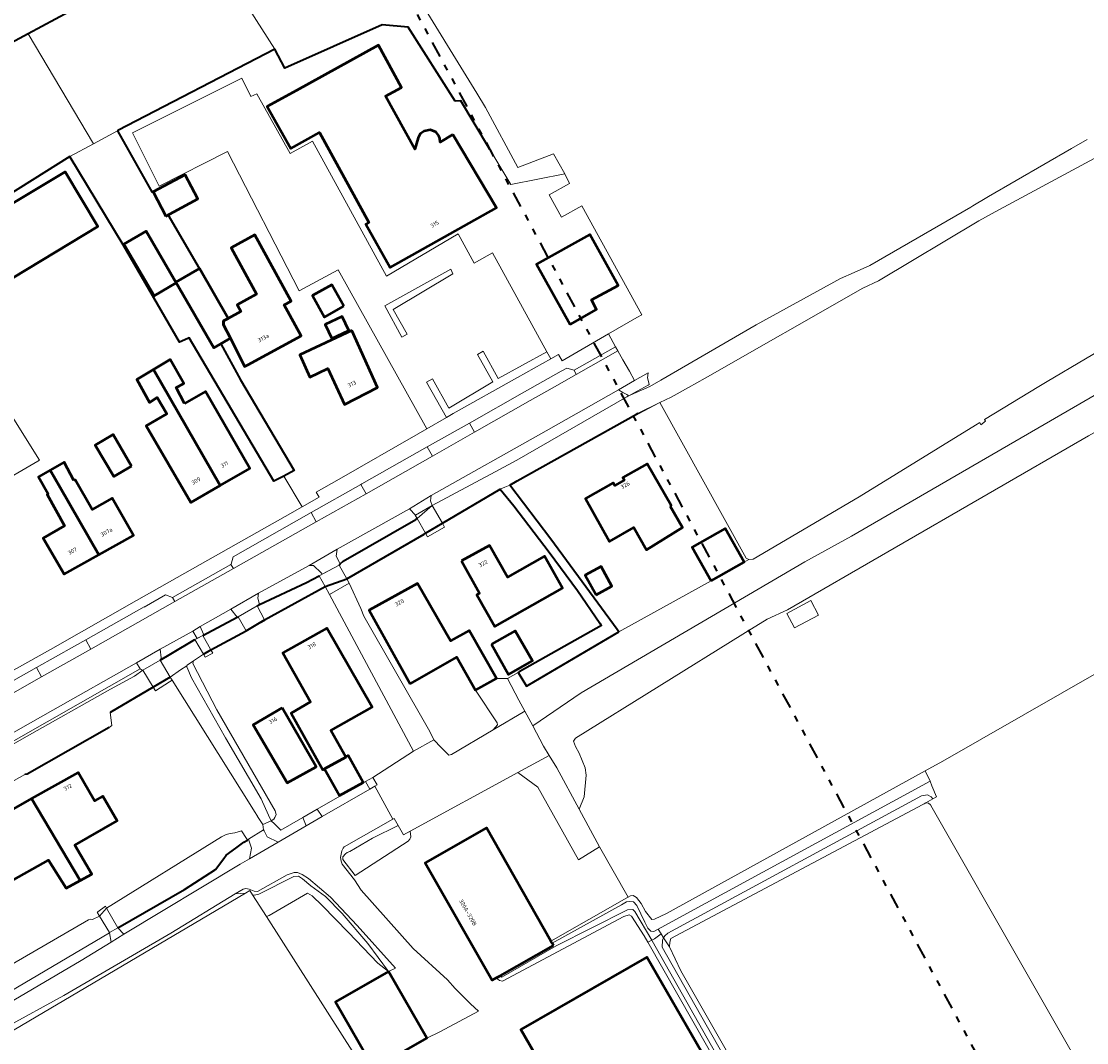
# Model space of a CAD drawing. Header units: metres. Extents: x 113441 to 115918, y 474822 to 477887.
# Tile 142 of 145: x 114426 to 114595, y 477273 to 477434. Entities that reach past the tile are written whole.
import ezdxf
from ezdxf.enums import TextEntityAlignment as Align

# ---------------------------------------------------------------- set-up
doc = ezdxf.new("R2010")
doc.units = ezdxf.units.M
doc.linetypes.add('AL-TEKENBLADGRENS', pattern=[11.5, 2.5, -1.5, 1, -1.5, 1, -1.5, 2.5])
for name, color, linetype, lineweight in [('B-WE-GK-BESCHOEIING-G', 252, 'GK-BESCHOEIING', 35), ('B-WE-GR-BEPLANTING_CULTUUR_HEESTERS-GV', 252, 'Continuous', 18), ('B-WE-GR-BOUWLAND-GV', 252, 'Continuous', 13), ('B-WE-GR-GRAS-GV', 252, 'Continuous', 13), ('B-WE-GR-GROENVOORZIENING-GV', 252, 'Continuous', 18), ('B-WE-GW-TALUD_KRUIN-G', 252, 'Continuous', 18), ('B-WE-KW-KUNSTWERK_DEK-GV', 252, 'Continuous', 18), ('B-WE-KW-KUNSTWERK_LANDHOOFD-GV', 252, 'Continuous', 18), ('B-WE-OG-BEBOUWING-GV', 7, 'Continuous', 50), ('B-WE-OG-BEBOUWING-T18', 7, 'Continuous', 50), ('B-WE-OG-BEBOUWING_OVERBOUWING-GV', 7, 'Continuous', 50), ('B-WE-OG-BEBOUWING_SCHUUR-GV', 7, 'Continuous', 50), ('B-WE-OG-TERREIN_ERF-GV', 252, 'Continuous', 18), ('B-WE-OG-WATER-GV', 252, 'Continuous', 18), ('B-WE-OG-WATER_SLOOT-GV', 252, 'Continuous', 18), ('B-WE-VH-VERHARDING_GESLOTEN-GV', 252, 'Continuous', 18), ('B-WE-VH-VERHARDING_OPEN-GV', 252, 'Continuous', 18), ('X-XX-AL-TEKENBLADGRENS-G', 252, 'AL-TEKENBLADGRENS', 35)]:
    doc.layers.add(name, color=color, linetype=linetype, lineweight=lineweight)
doc.styles.add('NLCS-ISO-ANNOTATIEF-T18', font='NLCS-ISO.ttf', dxfattribs={"height": 1.8})
doc.linetypes.add('GK-BESCHOEIING', pattern='A,30,-5,[1,NLCS.SHX,S=1,R=0,X=0,Y=0],-5', length=40)

msp = doc.modelspace()

# ---------------------------------------------------------------- linework, layer by layer
at = {"layer": 'B-WE-GK-BESCHOEIING-G', "ltscale": 0.5, "flags": 128}
for points in [[(114450.748, 477445.48), (114450.887, 477445.221), (114427.099, 477432.419)], [(114494.648, 477421.758), (114487.223, 477433.502), (114483.112, 477433.877), (114467.719, 477427.02), (114466.13, 477429.992), (114441.282, 477417.126)], [(114427.099, 477432.419), (114392.429, 477413.76)], [(114499.905, 477414.511), (114495.552, 477421.823), (114494.648, 477421.758)], [(114441.282, 477417.126), (114441.241, 477417.105)], [(114441.241, 477417.105), (114446.7, 477407.307)], [(114500.14, 477414.117), (114499.905, 477414.511)], [(114433.761, 477412.929), (114433.7, 477413.03), (114409.824, 477398.023)], [(114452.381, 477384.238), (114451.06, 477383.63), (114442.145, 477399.027), (114433.761, 477412.929)], [(114454.195, 477395.295), (114449.241, 477403.782), (114453.958, 477406.307), (114451.955, 477410.119), (114446.7, 477407.307)], [(114466.62, 477361.994), (114465.96, 477361.65), (114452.56, 477384.32), (114452.381, 477384.238)], [(114457.574, 477383.392), (114460.67, 477377.69), (114469.2, 477363.34), (114467.52, 477362.464), (114466.62, 477361.994)], [(114504.465, 477361.709), (114523.305, 477372.257), (114523.586, 477372.396)], [(114503.27, 477361.04), (114504.465, 477361.709)], [(114489.732, 477353.271), (114489.962, 477353.408), (114492.62, 477354.986), (114501.74, 477360.39), (114503.92, 477357.75), (114509.51, 477350.43), (114514, 477344.34), (114517.528, 477339.198)], [(114520.276, 477338.206), (114509.78, 477352.47), (114503.27, 477361.04)], [(114476.467, 477348.557), (114476.92, 477349.01), (114488.402, 477355.601), (114488.636, 477355.735)], [(114492.339, 477354.82), (114492.62, 477354.986)], [(114477.509, 477346.176), (114489.732, 477353.271)], [(114476.28, 477348.37), (114476.467, 477348.557)], [(114463.31, 477341.93), (114463.703, 477342.115), (114471.12, 477345.61), (114473.13, 477346.67)], [(114474.066, 477345.009), (114477.509, 477346.176)], [(114464.475, 477339.713), (114474.066, 477345.009)], [(114454.74, 477337.21), (114460.187, 477340.134), (114460.31, 477340.2)], [(114461.58, 477337.98), (114464.475, 477339.713)], [(114456.02, 477334.96), (114461.58, 477337.98)], [(114517.712, 477338.93), (114517.78, 477338.83), (114504.767, 477331.468)], [(114506.197, 477329.388), (114520.56, 477337.82)], [(114517.528, 477339.198), (114517.545, 477339.172)], [(114517.545, 477339.172), (114517.712, 477338.93)], [(114520.56, 477337.82), (114520.276, 477338.206)], [(114447.97, 477333.32), (114449.68, 477334.344), (114453.48, 477336.62)], [(114454.812, 477334.281), (114456.02, 477334.96)], [(114504.767, 477331.468), (114504.628, 477331.389), (114505.91, 477329.22), (114506.197, 477329.388)], [(114449.582, 477330.641), (114446.874, 477329.042)], [(114446.874, 477329.042), (114440.095, 477325.038)], [(114439.93, 477322.67), (114426.93, 477315.27), (114426.581, 477315.257)], [(114458.029, 477301.959), (114458.41, 477302.48), (114459.96, 477303.57), (114461.2, 477304.51), (114461.772, 477304.877)], [(114441.27, 477290.97), (114451.84, 477297.02), (114456.75, 477300.21), (114458.029, 477301.959)]]:
    msp.add_lwpolyline(points, dxfattribs=at)
at = {"layer": 'B-WE-GR-BEPLANTING_CULTUUR_HEESTERS-GV'}
for points in [[(114494.3, 477394.48), (114493.96, 477395.2), (114483.54, 477389.37), (114486.22, 477384.46), (114487.06, 477384.93), (114484.85, 477388.82)], [(114499.07, 477382.2), (114498.17, 477381.72), (114500.62, 477377.38), (114493.65, 477373.22), (114491.04, 477377.83), (114490.11, 477377.33), (114493.249, 477371.711), (114494.339, 477372.343), (114504.495, 477378.043), (114509.759, 477381.002), (114509.15, 477382.11), (114501.45, 477377.91)]]:
    msp.add_lwpolyline(points, close=True, dxfattribs=at)
at = {"layer": 'B-WE-GR-BOUWLAND-GV'}
msp.add_lwpolyline([(114478.73, 477270.96), (114464.814, 477292.757), (114462.613, 477296.203), (114462.175, 477296.89), (114461.469, 477296.473), (114421.331, 477272.769)], dxfattribs=at)
at = {"layer": 'B-WE-GR-GRAS-GV'}
for points in [[(114600.399, 477384.591), (114588.316, 477377.431), (114586.963, 477376.607), (114578.397, 477371.392), (114578.517, 477371.142), (114577.782, 477370.578), (114577.615, 477370.915), (114576.977, 477370.527), (114558.533, 477359.188), (114541.762, 477349.328), (114541.092, 477349.245), (114540.369, 477348.856), (114535.129, 477345.878), (114520.56, 477337.82), (114506.197, 477329.388), (114505.91, 477329.22), (114504.628, 477331.389), (114502.906, 477330.431), (114504.692, 477326.982), (114505.644, 477325.266), (114506.931, 477322.946), (114514.56, 477328.14), (114549.97, 477348.88), (114557.34, 477352.97), (114604.37, 477380.21)], [(114594.82, 477368.83), (114547.22, 477341.29), (114544, 477339.82), (114540.15, 477337.46), (114513.68, 477321), (114513.38, 477320.53), (114513.69, 477319.66), (114514.26, 477318.61), (114515.2, 477316.29), (114515.38, 477315.13), (114515.04, 477311.73), (114514.256, 477309.736), (114517.46, 477303.79), (114522.033, 477295.829), (114522.393, 477296.028), (114522.829, 477296.084), (114523.355, 477295.77), (114524.067, 477294.849), (114524.768, 477293.562), (114525.738, 477292.301), (114526.174, 477292.356), (114528.101, 477293.242), (114569.006, 477315.806), (114571.783, 477317.338), (114609.556, 477338.981)], [(114599.754, 477258.088), (114570.116, 477309.948), (114569.835, 477310.44), (114569.541, 477310.715), (114569.108, 477310.759), (114568.839, 477310.614), (114568.634, 477310.504), (114528.767, 477289.283), (114528.585, 477288.72), (114528.533, 477287.986), (114530.339, 477284.164), (114559.33, 477233.374), (114584.165, 477189.839), (114608.116, 477148.298)]]:
    msp.add_lwpolyline(points, dxfattribs=at)
for points in [[(114513.38, 477320.53), (114513.68, 477321), (114540.15, 477337.46), (114544, 477339.82), (114547.22, 477341.29), (114594.82, 477368.83), (114605.39, 477374.69), (114605.87, 477374.9), (114606.3, 477374.98), (114604.37, 477380.21), (114557.34, 477352.97), (114549.97, 477348.88), (114514.56, 477328.14), (114506.931, 477322.946), (114508.63, 477319.75), (114509.526, 477318.27), (114510.73, 477316.28), (114514.256, 477309.736), (114515.04, 477311.73), (114515.38, 477315.13), (114515.2, 477316.29), (114514.26, 477318.61), (114513.69, 477319.66)], [(114548.334, 477338.436), (114547.115, 477340.726), (114550.904, 477342.765), (114552.132, 477340.452)]]:
    msp.add_lwpolyline(points, close=True, dxfattribs=at)
at = {"layer": 'B-WE-GR-GROENVOORZIENING-GV'}
for points in [[(114444.806, 477331.985), (114444.251, 477332.896), (114431.012, 477325.416), (114418.859, 477318.552), (114409.297, 477313.198), (114399.931, 477307.822), (114399.814, 477306.464), (114410.077, 477312.163)], [(114481.135, 477312.943), (114480.479, 477314.14), (114472.82, 477309.741), (114473.617, 477308.586)], [(114471.072, 477307.111), (114470.53, 477308.426), (114467.087, 477306.449), (114466.045, 477307.424), (114465.528, 477307.908), (114464.23, 477307.33), (114464.308, 477306.508), (114464.417, 477306.314), (114464.93, 477305.4), (114466.662, 477304.555)], [(114487.518, 477306.263), (114486.45, 477305.68), (114485.636, 477307.151), (114481.59, 477305.18), (114478, 477303.05), (114477.58, 477302.91), (114477.31, 477302.68), (114476.87, 477302.2), (114476.86, 477301.8), (114478.85, 477299.28), (114487.23, 477304.67), (114487.46, 477304.99), (114487.63, 477305.37)], [(114471.47, 477298.81), (114470.43, 477299.42), (114469.71, 477299.72), (114469.2, 477299.71), (114468.09, 477299.37), (114463.37, 477296.72), (114462.85, 477296.77), (114462.05, 477297.1), (114461.53, 477297.2), (114461.1, 477297.1), (114459.855, 477296.342), (114461.44, 477296.48), (114461.469, 477296.473), (114462.175, 477296.89), (114462.613, 477296.203), (114462.84, 477296.15), (114463.57, 477296.3), (114469.15, 477299.08), (114469.86, 477299.14), (114470.52, 477298.71), (114471.83, 477297.64), (114474.12, 477295.96), (114476.76, 477293.26), (114480.82, 477288.5), (114484.113, 477284.069), (114485.21, 477284.62), (114479.12, 477291.34), (114474.94, 477295.82)], [(114484.113, 477284.069), (114480.82, 477288.5), (114476.76, 477293.26), (114474.12, 477295.96), (114471.83, 477297.64), (114470.52, 477298.71), (114469.86, 477299.14), (114469.15, 477299.08), (114463.57, 477296.3), (114462.84, 477296.15), (114462.613, 477296.203), (114464.814, 477292.757), (114465.23, 477292.91), (114471.3, 477296.48), (114472, 477296.02), (114473.63, 477294.53), (114477.79, 477290.26), (114482.41, 477285.41)], [(114461.469, 477296.473), (114461.44, 477296.48), (114459.855, 477296.342), (114449.67, 477290.14), (114432.72, 477280.29), (114423.54, 477275.21), (114412.375, 477268.059), (114412.787, 477264.361), (114413.616, 477264.753), (114413.593, 477265.188), (114421.527, 477269.67), (114422.452, 477267.965), (114423.545, 477268.698), (114421.331, 477272.769)]]:
    msp.add_lwpolyline(points, close=True, dxfattribs=at)
at = {"layer": 'B-WE-GW-TALUD_KRUIN-G'}
msp.add_lwpolyline([(114606.3, 477374.98), (114605.87, 477374.9), (114605.39, 477374.69), (114594.82, 477368.83), (114547.22, 477341.29), (114544, 477339.82), (114540.15, 477337.46), (114513.68, 477321), (114513.38, 477320.53), (114513.69, 477319.66), (114514.26, 477318.61), (114515.2, 477316.29), (114515.38, 477315.13), (114515.04, 477311.73), (114514.256, 477309.736)], dxfattribs=at)
at = {"layer": 'B-WE-KW-KUNSTWERK_DEK-GV'}
for points in [[(114491.028, 477357.779), (114488.636, 477355.735), (114489.962, 477353.408), (114492.339, 477354.82), (114492.62, 477354.986)], [(114477.509, 477346.176), (114476.28, 477348.37), (114473.13, 477346.67), (114474.066, 477345.009)], [(114463.31, 477341.93), (114460.31, 477340.2), (114461.58, 477337.98), (114464.475, 477339.713)], [(114454.74, 477337.21), (114453.48, 477336.62), (114454.812, 477334.281), (114456.02, 477334.96)], [(114447.97, 477333.32), (114445.22, 477331.73), (114446.874, 477329.042), (114449.582, 477330.641)], [(114439.507, 477294.078), (114438.392, 477292.841), (114439.96, 477290.23), (114441.27, 477290.97)]]:
    msp.add_lwpolyline(points, close=True, dxfattribs=at)
at = {"layer": 'B-WE-KW-KUNSTWERK_LANDHOOFD-GV'}
for points in [[(114491.028, 477357.779), (114488.372, 477356.266), (114488.343, 477356.249), (114488.636, 477355.735)], [(114492.62, 477354.986), (114489.962, 477353.408), (114490.291, 477352.831), (114492.976, 477354.361)], [(114477.87, 477345.53), (114477.509, 477346.176), (114474.066, 477345.009), (114474.78, 477343.74)], [(114464.475, 477339.713), (114461.58, 477337.98), (114464.55, 477339.57)], [(114456.31, 477334.45), (114456.02, 477334.96), (114454.812, 477334.281), (114455.08, 477333.81)], [(114449.463, 477329.924), (114449.86, 477330.18), (114449.582, 477330.641), (114446.874, 477329.042), (114447.22, 477328.48)], [(114439.507, 477294.078), (114439.33, 477294.39), (114438.118, 477293.53), (114438.02, 477293.46), (114438.392, 477292.841)]]:
    msp.add_lwpolyline(points, close=True, dxfattribs=at)
at = {"layer": 'B-WE-OG-BEBOUWING-GV'}
for points in [[(114494.289, 477416.486), (114492.275, 477415.294), (114492.213, 477415.867), (114492.061, 477416.311), (114491.633, 477416.866), (114490.726, 477417.231), (114489.741, 477417.05), (114489.095, 477416.634), (114488.787, 477415.984), (114488.255, 477414.207), (114483.645, 477422.571), (114486.167, 477423.961), (114482.498, 477430.617), (114469.567, 477423.489), (114464.921, 477420.928), (114468.655, 477414.309), (114473.205, 477416.817), (114480.98, 477402.56), (114480.518, 477402.3), (114484.374, 477395.455), (114501.159, 477404.875)], [(114417.255, 477401.195), (114422.462, 477392.518), (114438.139, 477401.928), (114432.932, 477410.602)], [(114458.74, 477387.409), (114458.225, 477387.129), (114458.013, 477387.013), (114458.015, 477386.378), (114459.081, 477384.261), (114461.337, 477379.781), (114461.851, 477380.062), (114470.279, 477384.663), (114467.61, 477389.552), (114468.689, 477390.141), (114462.963, 477400.63), (114459.233, 477398.593), (114463.234, 477391.264), (114460.145, 477389.578), (114460.734, 477388.498)], [(114512.83, 477386.426), (114517.025, 477388.789), (114516.19, 477390.35), (114520.422, 477392.614), (114515.931, 477400.664), (114507.533, 477395.983)], [(114477.048, 477389.319), (114475.129, 477392.737), (114472.067, 477391.003), (114473.959, 477387.585)], [(114477.811, 477385.488), (114476.752, 477387.698), (114474.081, 477386.422), (114475.145, 477384.211)], [(114478.292, 477385.468), (114470.054, 477381.649), (114471.634, 477378.131), (114474.497, 477379.487), (114477.143, 477373.774), (114482.369, 477376.49)], [(114451.839, 477373.932), (114450.53, 477376.48), (114451.7, 477377.12), (114449.56, 477380.89), (114446.931, 477379.326), (114457.49, 477360.977), (114462.17, 477363.67), (114455.13, 477375.83)], [(114446.931, 477379.326), (114444.3, 477377.76), (114446.31, 477374.11), (114447.53, 477374.87), (114449.053, 477372.325), (114445.751, 477370.421), (114452.819, 477358.289), (114457.49, 477360.977)], [(114443.459, 477364.033), (114440.521, 477369.022), (114437.718, 477367.369), (114440.653, 477362.38)], [(114434.338, 477361.745), (114432.8, 477364.64), (114430.599, 477363.382), (114432.184, 477360.627), (114438.29, 477350.017), (114443.788, 477353.078), (114440.37, 477358.97), (114437.24, 477357.15), (114434.56, 477361.86)], [(114432.184, 477360.627), (114430.599, 477363.382), (114428.76, 477362.33), (114430.26, 477359.63), (114430.09, 477359.54), (114432.86, 477354.6), (114429.48, 477352.63), (114432.798, 477346.958), (114438.29, 477350.017)], [(114528.653, 477357.688), (114528.824, 477357.788), (114524.997, 477364.417), (114521.153, 477362.24), (114521.399, 477361.805), (114519.902, 477360.957), (114519.656, 477361.392), (114515.257, 477358.901), (114519.075, 477352.115), (114522.9, 477354.34), (114524.89, 477350.81), (114530.606, 477354.305)], [(114535.129, 477345.878), (114540.369, 477348.856), (114537.358, 477354.152), (114532.111, 477351.197)], [(114495.626, 477349.038), (114498.511, 477343.922), (114498.059, 477343.666), (114500.908, 477338.648), (114511.621, 477344.732), (114508.756, 477349.777), (114502.921, 477346.484), (114500.055, 477351.457)], [(114487.546, 477329.57), (114494.89, 477333.81), (114497.88, 477328.56), (114501.16, 477330.44), (114496.87, 477338.05), (114493.891, 477336.373), (114488.689, 477345.455), (114481.065, 477341.221)], [(114473.986, 477316.131), (114477.331, 477318), (114474.97, 477322.2), (114481.499, 477325.902), (114474.366, 477338.383), (114467.37, 477334.494), (114471.76, 477326.72), (114468.703, 477324.969), (114473.725, 477315.984)], [(114500.393, 477335.849), (114503.109, 477331.066), (114506.874, 477333.204), (114504.158, 477337.987)], [(114467.273, 477325.805), (114462.69, 477323.105), (114468.06, 477313.897), (114472.645, 477316.455)], [(114477.331, 477318), (114473.986, 477316.131), (114476.353, 477311.896), (114480.107, 477313.994), (114477.74, 477318.229)], [(114427.611, 477311.42), (114435.31, 477298.446), (114437.19, 477299.45), (114434.476, 477304.084), (114441.165, 477307.895), (114438.886, 477311.834), (114437.579, 477311.095), (114434.986, 477315.579)], [(114427.611, 477311.42), (114420.297, 477307.296), (114422.925, 477302.808), (114421.62, 477302.07), (114423.951, 477298.089), (114430.302, 477301.707), (114433.09, 477297.26), (114435.31, 477298.446)], [(114510.186, 477288.211), (114509.995, 477288.547), (114509.801, 477288.887), (114499.605, 477306.793), (114489.898, 477301.258), (114500.478, 477282.682), (114501.14, 477283.059), (114501.661, 477283.355), (114501.756, 477283.41)], [(114551.86, 477239.73), (114524.97, 477286.34), (114505.03, 477274.88), (114509.357, 477267.42), (114531.839, 477228.654), (114532.01, 477228.36)], [(114484.113, 477284.069), (114475.719, 477279.266), (114481.766, 477268.709), (114490.146, 477273.523)]]:
    msp.add_lwpolyline(points, close=True, dxfattribs=at)
at = {"layer": 'B-WE-OG-BEBOUWING_OVERBOUWING-GV'}
for points in [[(114448.898, 477403.599), (114453.958, 477406.307), (114451.955, 477410.119), (114446.895, 477407.411)], [(114442.26, 477399.17), (114447.011, 477390.968), (114450.494, 477393.013), (114445.742, 477401.215)], [(114458.74, 477387.409), (114454.195, 477395.295), (114450.47, 477393.148), (114456.461, 477382.751), (114459.081, 477384.261), (114458.015, 477386.378), (114458.013, 477387.013)]]:
    msp.add_lwpolyline(points, close=True, dxfattribs=at)
at = {"layer": 'B-WE-OG-BEBOUWING_SCHUUR-GV'}
msp.add_lwpolyline([(114516.939, 477343.667), (114519.448, 477345.063), (114517.736, 477348.175), (114515.228, 477346.778)], close=True, dxfattribs=at)
at = {"layer": 'B-WE-OG-TERREIN_ERF-GV'}
for points in [[(114382.499, 477572.154), (114379.359, 477570.478), (114395.419, 477540.189), (114396.747, 477540.823), (114446.624, 477448.565), (114385.789, 477414.406), (114387.033, 477411.981), (114395.877, 477394.952), (114397.449, 477395.835), (114401.454, 477388.173), (114402.688, 477388.841), (114405.52, 477388.69), (114396.92, 477404.63), (114392.04, 477413.55), (114392.429, 477413.76), (114427.099, 477432.419), (114450.887, 477445.221), (114450.748, 477445.48), (114450.668, 477445.629), (114450.636, 477445.689), (114423.005, 477497.094), (114393.62, 477551.43), (114382.96, 477571.295)], [(114458.626, 477413.789), (114447.829, 477408.324), (114443.585, 477416.789), (114460.89, 477425.416), (114462.299, 477422.51), (114463.259, 477422.932), (114468.521, 477413.488), (114472.076, 477415.45), (114483.81, 477394.11), (114495.11, 477400.78), (114497.63, 477396.13), (114500.53, 477397.77), (114509.15, 477382.11), (114509.759, 477381.002), (114511.011, 477381.712), (114511.597, 477380.707), (114518.902, 477384.939), (114523.406, 477387.549), (114524.17, 477387.991), (114514.703, 477405.222), (114511.471, 477403.421), (114509.522, 477406.937), (114512.754, 477408.738), (114511.975, 477410.302), (114503.445, 477408.566), (114500.14, 477414.117), (114499.905, 477414.511), (114495.552, 477421.823), (114494.648, 477421.758), (114487.223, 477433.502), (114483.112, 477433.877), (114467.719, 477427.02), (114466.13, 477429.992), (114441.282, 477417.126), (114441.241, 477417.105), (114446.7, 477407.307), (114451.955, 477410.119), (114453.958, 477406.307), (114449.241, 477403.782), (114454.195, 477395.295), (114458.74, 477387.409), (114460.734, 477388.498), (114460.145, 477389.578), (114463.234, 477391.264), (114459.233, 477398.593), (114462.963, 477400.63), (114468.689, 477390.141), (114467.61, 477389.552), (114470.279, 477384.663), (114461.851, 477380.062), (114461.337, 477379.781), (114459.081, 477384.261), (114457.574, 477383.392), (114460.67, 477377.69), (114469.2, 477363.34), (114467.52, 477362.464), (114470.439, 477357.579), (114473.127, 477359.12), (114472.664, 477359.901), (114476.303, 477361.948), (114488.783, 477369.119), (114490.177, 477369.928), (114476.15, 477395.11), (114469.97, 477391.76)], [(114480.518, 477402.3), (114480.98, 477402.56), (114473.205, 477416.817), (114468.655, 477414.309), (114464.921, 477420.928), (114469.567, 477423.489), (114482.498, 477430.617), (114486.167, 477423.961), (114483.645, 477422.571), (114488.255, 477414.207), (114488.787, 477415.984), (114489.095, 477416.634), (114489.741, 477417.05), (114490.726, 477417.231), (114491.633, 477416.866), (114492.061, 477416.311), (114492.213, 477415.867), (114492.275, 477415.294), (114494.289, 477416.486), (114501.159, 477404.875), (114484.374, 477395.455)], [(114417.255, 477401.195), (114432.932, 477410.602), (114438.139, 477401.928), (114422.462, 477392.518)], [(114507.533, 477395.983), (114515.931, 477400.664), (114520.422, 477392.614), (114516.19, 477390.35), (114517.025, 477388.789), (114512.83, 477386.426)], [(114475.129, 477392.737), (114477.048, 477389.319), (114473.959, 477387.585), (114472.067, 477391.003)], [(114476.752, 477387.698), (114477.811, 477385.488), (114475.145, 477384.211), (114474.081, 477386.422)], [(114478.292, 477385.468), (114482.369, 477376.49), (114477.143, 477373.774), (114474.497, 477379.487), (114471.634, 477378.131), (114470.054, 477381.649)], [(114445.751, 477370.421), (114449.053, 477372.325), (114447.53, 477374.87), (114446.31, 477374.11), (114444.3, 477377.76), (114446.931, 477379.326), (114449.56, 477380.89), (114451.7, 477377.12), (114450.53, 477376.48), (114451.839, 477373.932), (114455.13, 477375.83), (114462.17, 477363.67), (114457.49, 477360.977), (114452.819, 477358.289)], [(114535.129, 477345.878), (114532.111, 477351.197), (114537.358, 477354.152), (114540.369, 477348.856), (114541.092, 477349.245), (114540.697, 477349.489), (114527.004, 477374.091), (114526.894, 477374.039), (114523.649, 477372.29), (114523.586, 477372.396), (114523.305, 477372.257), (114504.465, 477361.709), (114503.27, 477361.04), (114509.78, 477352.47), (114520.276, 477338.206), (114520.56, 477337.82)], [(114440.521, 477369.022), (114443.459, 477364.033), (114440.653, 477362.38), (114437.718, 477367.369)], [(114430.599, 477363.382), (114432.8, 477364.64), (114434.338, 477361.745), (114434.56, 477361.86), (114437.24, 477357.15), (114440.37, 477358.97), (114443.788, 477353.078), (114438.29, 477350.017), (114432.798, 477346.958), (114429.48, 477352.63), (114432.86, 477354.6), (114430.09, 477359.54), (114430.26, 477359.63), (114428.76, 477362.33)], [(114528.653, 477357.688), (114530.606, 477354.305), (114524.89, 477350.81), (114522.9, 477354.34), (114519.075, 477352.115), (114515.257, 477358.901), (114519.656, 477361.392), (114519.902, 477360.957), (114521.399, 477361.805), (114521.153, 477362.24), (114524.997, 477364.417), (114528.824, 477357.788)], [(114501.74, 477360.39), (114492.62, 477354.986), (114492.976, 477354.361), (114490.291, 477352.831), (114489.962, 477353.408), (114489.732, 477353.271), (114477.509, 477346.176), (114477.87, 477345.53), (114479.698, 477341.53), (114480.184, 477340.295), (114490.62, 477322.06), (114491.25, 477320.73), (114492.42, 477319.5), (114493.65, 477318.32), (114494.07, 477318.42), (114500.68, 477322.33), (114501.35, 477323.09), (114501.29, 477323.43), (114497.88, 477328.56), (114494.89, 477333.81), (114487.546, 477329.57), (114481.065, 477341.221), (114488.689, 477345.455), (114493.891, 477336.373), (114496.87, 477338.05), (114501.16, 477330.44), (114502.906, 477330.431), (114504.628, 477331.389), (114504.767, 477331.468), (114517.78, 477338.83), (114517.712, 477338.93), (114517.545, 477339.172), (114517.528, 477339.198), (114514, 477344.34), (114509.51, 477350.43), (114503.92, 477357.75)], [(114495.626, 477349.038), (114500.055, 477351.457), (114502.921, 477346.484), (114508.756, 477349.777), (114511.621, 477344.732), (114500.908, 477338.648), (114498.059, 477343.666), (114498.511, 477343.922)], [(114474.78, 477343.74), (114474.066, 477345.009), (114464.475, 477339.713), (114464.55, 477339.57), (114461.58, 477337.98), (114456.02, 477334.96), (114456.31, 477334.45), (114455.08, 477333.81), (114454.812, 477334.281), (114453.264, 477333.217), (114453.175, 477332.803), (114456.927, 477325.473), (114466.163, 477309.468), (114466.351, 477308.925), (114466.101, 477308.457), (114465.962, 477308.196), (114465.528, 477307.908), (114466.045, 477307.424), (114467.087, 477306.449), (114470.53, 477308.426), (114472.82, 477309.741), (114480.479, 477314.14), (114481.604, 477314.786), (114488.075, 477318.925)], [(114468.703, 477324.969), (114471.76, 477326.72), (114467.37, 477334.494), (114474.366, 477338.383), (114481.499, 477325.902), (114474.97, 477322.2), (114477.331, 477318), (114477.74, 477318.229), (114480.107, 477313.994), (114476.353, 477311.896), (114473.986, 477316.131), (114473.725, 477315.984)], [(114500.393, 477335.849), (114504.158, 477337.987), (114506.874, 477333.204), (114503.109, 477331.066)], [(114504.692, 477326.982), (114502.906, 477330.431), (114501.16, 477330.44), (114497.88, 477328.56), (114501.29, 477323.43), (114501.35, 477323.09), (114500.68, 477322.33), (114505.644, 477325.266)], [(114467.273, 477325.805), (114472.645, 477316.455), (114468.06, 477313.897), (114462.69, 477323.105)], [(114510.73, 477316.28), (114509.526, 477318.27), (114504.54, 477315.55), (114507.71, 477313.24), (114514.15, 477301.74), (114517.46, 477303.79), (114514.256, 477309.736)], [(114437.19, 477299.45), (114435.31, 477298.446), (114433.09, 477297.26), (114430.302, 477301.707), (114423.951, 477298.089), (114421.62, 477302.07), (114422.925, 477302.808), (114420.297, 477307.296), (114427.611, 477311.42), (114434.986, 477315.579), (114437.579, 477311.095), (114438.886, 477311.834), (114441.165, 477307.895), (114434.476, 477304.084)], [(114505.03, 477274.88), (114524.97, 477286.34), (114551.86, 477239.73), (114532.01, 477228.36), (114531.839, 477228.654), (114509.357, 477267.42)]]:
    msp.add_lwpolyline(points, close=True, dxfattribs=at)
for points in [[(114417.188, 477327.546), (114430.621, 477335.035), (114444.214, 477342.764), (114455.519, 477349.165), (114467.754, 477356.039), (114470.439, 477357.579), (114467.52, 477362.464), (114466.62, 477361.994), (114465.96, 477361.65), (114452.56, 477384.32), (114452.381, 477384.238), (114451.06, 477383.63), (114442.145, 477399.027), (114433.761, 477412.929), (114433.7, 477413.03), (114409.824, 477398.023)], [(114414.79, 477387.4), (114428.88, 477364.98), (114428.62, 477364.829), (114420.984, 477360.389)], [(114421.235, 477283.323), (114436.67, 477292.23), (114437, 477292.34), (114437.28, 477292.32), (114438.392, 477292.841), (114438.02, 477293.46), (114438.118, 477293.53), (114439.33, 477294.39), (114439.507, 477294.078), (114457.68, 477305.37), (114458.43, 477305.74), (114459.04, 477305.89), (114459.77, 477305.99), (114460.86, 477306.34), (114461.638, 477305.091), (114461.772, 477304.877), (114461.959, 477304.997), (114464.308, 477306.508), (114464.23, 477307.33), (114463.397, 477308.598), (114463.37, 477308.64), (114462.9, 477309.389), (114462.745, 477309.636), (114449.86, 477330.18), (114449.463, 477329.924), (114447.22, 477328.48), (114446.874, 477329.042), (114440.095, 477325.038), (114440.328, 477322.978), (114439.93, 477322.67), (114426.93, 477315.27), (114426.581, 477315.257), (114413.219, 477307.751)], [(114546.684, 477250.837), (114525.097, 477288.706), (114524.535, 477289.692), (114522.545, 477292.851), (114522.15, 477293.061), (114521.34, 477292.748), (114502.134, 477282.519), (114501.637, 477282.666), (114501.14, 477283.059), (114500.478, 477282.682), (114489.898, 477301.258), (114499.605, 477306.793), (114509.801, 477288.887), (114521.817, 477295.709), (114522.033, 477295.829), (114517.46, 477303.79), (114514.15, 477301.74), (114507.71, 477313.24), (114504.54, 477315.55), (114487.518, 477306.263), (114487.63, 477305.37), (114487.46, 477304.99), (114487.23, 477304.67), (114478.85, 477299.28), (114476.86, 477301.8), (114476.87, 477302.2), (114477.31, 477302.68), (114477.58, 477302.91), (114478, 477303.05), (114481.59, 477305.18), (114485.636, 477307.151), (114485, 477308.3), (114484.77, 477308.17), (114477.11, 477303.82), (114476.92, 477303.61), (114476.7, 477303.15), (114476.49, 477302.12), (114476.59, 477301.52), (114476.77, 477301.07), (114478.746, 477298.581), (114479.76, 477296.93), (114488.02, 477287.69), (114493.44, 477282.75), (114494.67, 477281.4), (114497.08, 477278.96), (114498.355, 477277.801), (114492.2, 477274.52), (114490.146, 477273.523), (114481.766, 477268.709), (114475.719, 477279.266), (114484.113, 477284.069), (114482.41, 477285.41), (114477.79, 477290.26), (114473.63, 477294.53), (114472, 477296.02), (114471.3, 477296.48), (114465.23, 477292.91), (114464.814, 477292.757), (114478.73, 477270.96)]]:
    msp.add_lwpolyline(points, dxfattribs=at)
at = {"layer": 'B-WE-OG-WATER-GV'}
for points in [[(114466.13, 477429.992), (114459.93, 477439.69), (114450.748, 477445.48), (114450.887, 477445.221), (114427.099, 477432.419), (114437.432, 477415.046), (114441.241, 477417.105), (114441.282, 477417.126)], [(114487.806, 477439.802), (114486.128, 477443.524), (114485.845, 477443.24), (114473.286, 477436.497), (114471.733, 477436.808), (114459.93, 477439.69), (114466.13, 477429.992), (114467.719, 477427.02), (114483.112, 477433.877), (114487.223, 477433.502), (114494.648, 477421.758), (114495.552, 477421.823), (114499.905, 477414.511), (114500.14, 477414.117), (114503.445, 477408.566), (114511.975, 477410.302), (114510.222, 477413.446), (114504.569, 477411.26), (114499.463, 477420.75), (114498.073, 477423.021)], [(114433.7, 477413.03), (114437.432, 477415.046), (114427.099, 477432.419), (114392.429, 477413.76), (114392.04, 477413.55), (114396.92, 477404.63), (114405.52, 477388.69), (114414.254, 477372.59), (114420.9, 477360.34), (114420.984, 477360.389), (114428.62, 477364.829), (114428.88, 477364.98), (114414.79, 477387.4), (114413.16, 477389.53), (114408.69, 477397.31), (114409.824, 477398.023)], [(114449.241, 477403.782), (114453.958, 477406.307), (114451.955, 477410.119), (114446.7, 477407.307), (114441.241, 477417.105), (114437.432, 477415.046), (114433.7, 477413.03), (114433.761, 477412.929), (114442.145, 477399.027), (114451.06, 477383.63), (114452.381, 477384.238), (114452.56, 477384.32), (114465.96, 477361.65), (114466.62, 477361.994), (114467.52, 477362.464), (114469.2, 477363.34), (114460.67, 477377.69), (114457.574, 477383.392), (114459.081, 477384.261), (114458.015, 477386.378), (114458.013, 477387.013), (114458.225, 477387.129), (114458.74, 477387.409), (114454.195, 477395.295)], [(114503.27, 477361.04), (114502.487, 477360.707), (114501.74, 477360.39), (114503.92, 477357.75), (114509.51, 477350.43), (114514, 477344.34), (114517.528, 477339.198), (114517.545, 477339.172), (114517.712, 477338.93), (114517.78, 477338.83), (114504.767, 477331.468), (114504.628, 477331.389), (114505.91, 477329.22), (114506.197, 477329.388), (114520.56, 477337.82), (114520.276, 477338.206), (114509.78, 477352.47)], [(114452.93, 477330.55), (114452.2, 477332.27), (114452.19, 477332.45), (114451.181, 477331.804), (114449.582, 477330.641), (114449.86, 477330.18), (114462.745, 477309.636), (114462.9, 477309.389), (114463.37, 477308.64), (114463.397, 477308.598), (114464.23, 477307.33), (114465.528, 477307.908), (114465.127, 477308.805), (114463.98, 477311.37), (114458.31, 477321.06)], [(114570.2, 477311.366), (114570.811, 477311.685), (114570.073, 477313.442), (114569.766, 477314.185), (114531.301, 477293.239), (114526.744, 477290.748), (114527.23, 477290.028), (114527.627, 477289.386), (114527.794, 477289.714), (114528.302, 477290.132), (114568.429, 477311.85), (114569.362, 477312.025), (114569.918, 477311.712)], [(114525.732, 477289.025), (114526.159, 477289.239), (114527.23, 477290.028), (114526.744, 477290.748), (114526.087, 477290.388), (114525.624, 477290.467), (114525.105, 477290.911), (114524.632, 477291.852), (114523.374, 477294.505), (114522.859, 477295.115), (114522.23, 477295.164), (114521.763, 477295.077), (114520.955, 477294.6), (114509.995, 477288.547), (114510.186, 477288.211), (114501.756, 477283.41), (114502.021, 477283.182), (114510.606, 477288.134), (114521.897, 477293.846), (114522.728, 477293.891), (114523.05, 477293.551)], [(114527.627, 477289.386), (114527.23, 477290.028), (114526.159, 477289.239), (114525.732, 477289.025), (114525.784, 477288.937), (114550.049, 477245.991), (114573.929, 477204.814), (114617.79, 477128.197), (114637.143, 477092.84), (114637.662, 477092.396), (114638.098, 477092.583), (114638.119, 477093.412), (114625.942, 477116.378), (114596.122, 477167.692), (114563.739, 477223.815), (114527.415, 477287.9), (114527.444, 477289.027)]]:
    msp.add_lwpolyline(points, close=True, dxfattribs=at)
for points in [[(114594.593, 477415.696), (114592.148, 477414.278), (114579.022, 477406.669), (114578.75, 477406.511), (114576.545, 477405.233), (114576.192, 477405.029), (114560.236, 477395.779), (114557.756, 477394.694), (114555.626, 477393.693), (114542.283, 477386.405), (114527.205, 477377.633), (114525.449, 477376.612), (114521.978, 477375.116), (114521.78, 477375.01), (114504.38, 477364.96), (114500.988, 477363.149), (114491.028, 477357.779), (114488.636, 477355.735), (114488.402, 477355.601), (114476.92, 477349.01), (114476.467, 477348.557), (114476.28, 477348.37), (114473.604, 477346.926), (114473.13, 477346.67), (114471.12, 477345.61), (114463.703, 477342.115), (114463.31, 477341.93), (114460.31, 477340.2), (114460.187, 477340.134), (114454.74, 477337.21), (114453.822, 477336.78), (114453.48, 477336.62), (114449.68, 477334.344), (114447.97, 477333.32), (114445.22, 477331.73), (114443.92, 477330.78), (114440.11, 477328.73), (114426.46, 477321.04), (114416.34, 477315.22)], [(114413.219, 477307.751), (114426.581, 477315.257), (114426.93, 477315.27), (114439.93, 477322.67), (114440.328, 477322.978), (114440.095, 477325.038), (114446.874, 477329.042), (114449.582, 477330.641), (114451.181, 477331.804), (114452.19, 477332.45), (114452.25, 477332.52), (114453.264, 477333.217), (114454.812, 477334.281), (114456.02, 477334.96), (114461.58, 477337.98), (114464.475, 477339.713), (114474.066, 477345.009), (114477.509, 477346.176), (114489.732, 477353.271), (114489.962, 477353.408), (114492.62, 477354.986), (114501.74, 477360.39), (114502.487, 477360.707), (114503.27, 477361.04), (114504.465, 477361.709), (114523.305, 477372.257), (114523.586, 477372.396), (114526.894, 477374.039), (114527.004, 477374.091), (114528.793, 477374.948), (114531.565, 477376.459), (114534.192, 477377.957), (114559.134, 477392.179), (114561.608, 477393.332), (114577.494, 477402.829), (114580.084, 477404.246), (114593.663, 477411.599), (114596.499, 477413.134)], [(114423.07, 477280.207), (114439.97, 477290.173), (114439.96, 477290.23), (114441.27, 477290.97), (114451.84, 477297.02), (114456.75, 477300.21), (114458.029, 477301.959), (114458.41, 477302.48), (114459.96, 477303.57), (114461.2, 477304.51), (114461.772, 477304.877), (114461.638, 477305.091), (114460.86, 477306.34), (114459.77, 477305.99), (114459.04, 477305.89), (114458.43, 477305.74), (114457.68, 477305.37), (114439.507, 477294.078), (114438.392, 477292.841), (114437.28, 477292.32), (114437, 477292.34), (114436.67, 477292.23), (114421.235, 477283.323)]]:
    msp.add_lwpolyline(points, dxfattribs=at)
at = {"layer": 'B-WE-OG-WATER_SLOOT-GV'}
for points in [[(114521.78, 477375.01), (114521.978, 477375.116), (114522.098, 477375.18), (114521.815, 477375.34), (114521.167, 477375.707), (114520.495, 477376.087), (114509.017, 477369.611), (114490.869, 477359.391), (114490.77, 477358.564), (114491.028, 477357.779), (114500.988, 477363.149), (114504.38, 477364.96)], [(114488.636, 477355.735), (114488.343, 477356.249), (114488.372, 477356.266), (114487.402, 477357.289), (114475.959, 477350.873), (114475.821, 477349.774), (114476.368, 477348.771), (114476.467, 477348.557), (114476.92, 477349.01), (114488.402, 477355.601)], [(114473.13, 477346.67), (114473.604, 477346.926), (114473.431, 477347.16), (114472.249, 477348.289), (114471.535, 477348.321), (114463.529, 477343.933), (114463.433, 477343.135), (114463.703, 477342.115), (114471.12, 477345.61)], [(114460.187, 477340.134), (114459.172, 477341.378), (114454.297, 477338.653), (114454.85, 477337.455), (114454.74, 477337.21)], [(114453.48, 477336.62), (114453.822, 477336.78), (114453.157, 477337.916), (114448.004, 477335.077), (114448.114, 477333.675), (114447.97, 477333.32), (114449.68, 477334.344)], [(114453.175, 477332.803), (114453.264, 477333.217), (114452.25, 477332.52), (114452.19, 477332.45), (114452.2, 477332.27), (114452.93, 477330.55), (114458.31, 477321.06), (114463.98, 477311.37), (114465.127, 477308.805), (114465.528, 477307.908), (114465.962, 477308.196), (114466.101, 477308.457), (114466.351, 477308.925), (114466.163, 477309.468), (114456.927, 477325.473)], [(114426.46, 477321.04), (114440.11, 477328.73), (114443.92, 477330.78), (114445.22, 477331.73), (114445.156, 477331.769), (114444.806, 477331.985), (114410.077, 477312.163), (114399.814, 477306.464), (114399.922, 477305.669), (114400.027, 477305.941), (114408.766, 477310.805), (114409.817, 477311.157), (114410.433, 477311.461), (114416.34, 477315.22)], [(114531.301, 477293.239), (114569.766, 477314.185), (114569.006, 477315.806), (114528.101, 477293.242), (114526.174, 477292.356), (114525.738, 477292.301), (114524.768, 477293.562), (114524.067, 477294.849), (114523.355, 477295.77), (114522.829, 477296.084), (114522.393, 477296.028), (114522.033, 477295.829), (114521.817, 477295.709), (114509.801, 477288.887), (114509.995, 477288.547), (114520.955, 477294.6), (114521.763, 477295.077), (114522.23, 477295.164), (114522.859, 477295.115), (114523.374, 477294.505), (114524.632, 477291.852), (114525.105, 477290.911), (114525.624, 477290.467), (114526.087, 477290.388), (114526.744, 477290.748)], [(114568.634, 477310.504), (114568.839, 477310.614), (114569.108, 477310.759), (114570.2, 477311.366), (114569.918, 477311.712), (114569.362, 477312.025), (114568.429, 477311.85), (114528.302, 477290.132), (114527.794, 477289.714), (114527.627, 477289.386), (114527.81, 477289.104), (114528.533, 477287.986), (114528.585, 477288.72), (114528.767, 477289.283)], [(114462.109, 477301.916), (114462.43, 477303.56), (114462.055, 477304.704), (114461.959, 477304.997), (114461.772, 477304.877), (114461.2, 477304.51), (114459.96, 477303.57), (114458.41, 477302.48), (114458.029, 477301.959), (114456.75, 477300.21), (114451.84, 477297.02), (114441.27, 477290.97), (114442.239, 477289.991), (114460.65, 477301.07)], [(114525.097, 477288.706), (114525.732, 477289.025), (114523.05, 477293.551), (114522.728, 477293.891), (114521.897, 477293.846), (114510.606, 477288.134), (114502.021, 477283.182), (114501.756, 477283.41), (114501.661, 477283.355), (114501.14, 477283.059), (114501.637, 477282.666), (114502.134, 477282.519), (114521.34, 477292.748), (114522.15, 477293.061), (114522.545, 477292.851), (114524.535, 477289.692)], [(114440.219, 477288.734), (114439.97, 477290.173), (114423.07, 477280.207), (114423.931, 477278.988), (114435.49, 477285.79)]]:
    msp.add_lwpolyline(points, close=True, dxfattribs=at)
for points in [[(114617.79, 477128.197), (114573.929, 477204.814), (114550.049, 477245.991), (114525.784, 477288.937), (114525.732, 477289.025), (114525.097, 477288.706), (114546.684, 477250.837), (114573.379, 477204.282), (114593.255, 477169.227), (114618.358, 477125.718)], [(114608.116, 477148.298), (114584.165, 477189.839), (114559.33, 477233.374), (114530.339, 477284.164), (114528.533, 477287.986), (114527.81, 477289.104), (114527.627, 477289.386), (114527.444, 477289.027), (114527.415, 477287.9), (114563.739, 477223.815), (114596.122, 477167.692)]]:
    msp.add_lwpolyline(points, dxfattribs=at)
at = {"layer": 'B-WE-VH-VERHARDING_GESLOTEN-GV'}
for points in [[(114472.076, 477415.45), (114468.521, 477413.488), (114463.259, 477422.932), (114462.299, 477422.51), (114460.89, 477425.416), (114443.585, 477416.789), (114447.829, 477408.324), (114458.626, 477413.789), (114469.97, 477391.76), (114476.15, 477395.11), (114490.177, 477369.928), (114493.249, 477371.711), (114490.11, 477377.33), (114491.04, 477377.83), (114493.65, 477373.22), (114500.62, 477377.38), (114498.17, 477381.72), (114499.07, 477382.2), (114501.45, 477377.91), (114509.15, 477382.11), (114500.53, 477397.77), (114497.63, 477396.13), (114495.11, 477400.78), (114483.81, 477394.11)], [(114493.96, 477395.2), (114494.3, 477394.48), (114484.85, 477388.82), (114487.06, 477384.93), (114486.22, 477384.46), (114483.54, 477389.37)], [(114520.402, 477382.267), (114520.032, 477382.923), (114513.445, 477379.21), (114513.8, 477378.538)], [(114525.168, 477376.866), (114525.336, 477376.959), (114525.349, 477376.982), (114525.07, 477377.984), (114525.201, 477378.778), (114523.027, 477377.582), (114520.495, 477376.087), (114521.167, 477375.707), (114521.815, 477375.34), (114522.098, 477375.18), (114522.878, 477375.598)], [(114497.704, 477369.398), (114496.908, 477370.852), (114490.235, 477367.075), (114491.046, 477365.627)], [(114480.563, 477359.655), (114479.721, 477361.125), (114471.87, 477356.672), (114472.678, 477355.211)], [(114491.028, 477357.779), (114490.77, 477358.564), (114490.869, 477359.391), (114487.402, 477357.289), (114488.372, 477356.266)], [(114476.368, 477348.771), (114475.821, 477349.774), (114475.959, 477350.873), (114471.535, 477348.321), (114472.249, 477348.289), (114473.431, 477347.16), (114473.604, 477346.926), (114476.28, 477348.37), (114476.467, 477348.557)], [(114459.566, 477347.809), (114459.185, 477348.486), (114449.926, 477343.268), (114450.308, 477342.591)], [(114480.184, 477340.295), (114479.698, 477341.53), (114477.87, 477345.53), (114474.78, 477343.74), (114488.075, 477318.925), (114491.25, 477320.73), (114490.62, 477322.06)], [(114463.31, 477341.93), (114463.703, 477342.115), (114463.433, 477343.135), (114463.529, 477343.933), (114459.172, 477341.378), (114460.187, 477340.134), (114460.31, 477340.2)], [(114454.297, 477338.653), (114453.157, 477337.916), (114453.822, 477336.78), (114454.74, 477337.21), (114454.85, 477337.455)], [(114437.033, 477335.071), (114436.197, 477336.528), (114434.443, 477335.538), (114428.441, 477332.167), (114429.221, 477330.709)], [(114447.97, 477333.32), (114448.114, 477333.675), (114448.004, 477335.077), (114444.251, 477332.896), (114444.806, 477331.985), (114445.156, 477331.769), (114445.22, 477331.73)], [(114504.54, 477315.55), (114509.526, 477318.27), (114508.63, 477319.75), (114506.931, 477322.946), (114505.644, 477325.266), (114500.68, 477322.33), (114494.07, 477318.42), (114493.65, 477318.32), (114492.42, 477319.5), (114491.25, 477320.73), (114488.075, 477318.925), (114481.604, 477314.786), (114482.284, 477313.603), (114481.94, 477313.41), (114484.77, 477308.17), (114485, 477308.3), (114485.636, 477307.151), (114486.45, 477305.68), (114487.518, 477306.263)]]:
    msp.add_lwpolyline(points, close=True, dxfattribs=at)
for points in [[(114418.859, 477318.552), (114431.012, 477325.416), (114444.251, 477332.896), (114448.004, 477335.077), (114453.157, 477337.916), (114454.297, 477338.653), (114459.172, 477341.378), (114463.529, 477343.933), (114471.535, 477348.321), (114475.959, 477350.873), (114487.402, 477357.289), (114490.869, 477359.391), (114509.017, 477369.611), (114520.495, 477376.087), (114523.027, 477377.582), (114522.198, 477379.062), (114521.182, 477380.875), (114520.402, 477382.267), (114513.8, 477378.538), (114509.999, 477376.357), (114506.53, 477374.411), (114497.704, 477369.398), (114491.046, 477365.627), (114480.563, 477359.655), (114472.678, 477355.211), (114459.566, 477347.809), (114450.308, 477342.591), (114437.033, 477335.071), (114429.221, 477330.709), (114418.631, 477324.682)], [(114423.54, 477275.21), (114432.72, 477280.29), (114449.67, 477290.14), (114459.855, 477296.342), (114461.1, 477297.1), (114461.53, 477297.2), (114462.05, 477297.1), (114462.85, 477296.77), (114463.37, 477296.72), (114468.09, 477299.37), (114469.2, 477299.71), (114469.71, 477299.72), (114470.43, 477299.42), (114471.47, 477298.81), (114474.94, 477295.82), (114479.12, 477291.34), (114485.21, 477284.62), (114484.113, 477284.069), (114490.146, 477273.523), (114492.2, 477274.52), (114498.355, 477277.801), (114497.08, 477278.96), (114494.67, 477281.4), (114493.44, 477282.75), (114488.02, 477287.69), (114479.76, 477296.93), (114478.746, 477298.581), (114476.77, 477301.07), (114476.59, 477301.52), (114476.49, 477302.12), (114476.7, 477303.15), (114476.92, 477303.61), (114477.11, 477303.82), (114484.77, 477308.17), (114481.94, 477313.41), (114481.135, 477312.943), (114473.617, 477308.586), (114471.072, 477307.111), (114466.662, 477304.555), (114462.109, 477301.916), (114460.65, 477301.07), (114442.239, 477289.991), (114440.219, 477288.734), (114435.49, 477285.79), (114423.931, 477278.988)]]:
    msp.add_lwpolyline(points, dxfattribs=at)
at = {"layer": 'B-WE-VH-VERHARDING_OPEN-GV'}
msp.add_lwpolyline([(114417.836, 477326.211), (114428.441, 477332.167), (114434.443, 477335.538), (114436.197, 477336.528), (114445.439, 477341.745), (114445.442, 477341.742), (114448.846, 477343.658), (114449.926, 477343.268), (114459.185, 477348.486), (114459.205, 477348.497), (114459.517, 477349.666), (114471.87, 477356.672), (114479.721, 477361.125), (114479.881, 477361.216), (114490.235, 477367.075), (114496.908, 477370.852), (114505.598, 477375.769), (114511.395, 477379.06), (114512.3, 477379.553), (114513.445, 477379.21), (114520.032, 477382.923), (114518.902, 477384.939), (114511.597, 477380.707), (114511.011, 477381.712), (114509.759, 477381.002), (114504.495, 477378.043), (114494.339, 477372.343), (114493.249, 477371.711), (114490.177, 477369.928), (114488.783, 477369.119), (114476.303, 477361.948), (114472.664, 477359.901), (114473.127, 477359.12), (114470.439, 477357.579), (114467.754, 477356.039), (114455.519, 477349.165), (114444.214, 477342.764), (114430.621, 477335.035), (114417.188, 477327.546)], dxfattribs=at)
for points in [[(114509.999, 477376.357), (114513.8, 477378.538), (114513.445, 477379.21), (114512.3, 477379.553), (114511.395, 477379.06), (114505.598, 477375.769), (114496.908, 477370.852), (114497.704, 477369.398), (114506.53, 477374.411)], [(114491.046, 477365.627), (114490.235, 477367.075), (114479.881, 477361.216), (114479.721, 477361.125), (114480.563, 477359.655)], [(114472.678, 477355.211), (114471.87, 477356.672), (114459.517, 477349.666), (114459.205, 477348.497), (114459.185, 477348.486), (114459.566, 477347.809)], [(114450.308, 477342.591), (114449.926, 477343.268), (114448.846, 477343.658), (114445.442, 477341.742), (114445.439, 477341.745), (114436.197, 477336.528), (114437.033, 477335.071)], [(114429.221, 477330.709), (114428.441, 477332.167), (114417.836, 477326.211), (114417.786, 477326.192), (114418.631, 477324.682)], [(114481.604, 477314.786), (114480.479, 477314.14), (114481.135, 477312.943), (114481.94, 477313.41), (114482.284, 477313.603)], [(114473.617, 477308.586), (114472.82, 477309.741), (114470.53, 477308.426), (114471.072, 477307.111)], [(114466.662, 477304.555), (114464.93, 477305.4), (114464.417, 477306.314), (114464.308, 477306.508), (114461.959, 477304.997), (114462.055, 477304.704), (114462.43, 477303.56), (114462.109, 477301.916)], [(114442.239, 477289.991), (114441.27, 477290.97), (114439.96, 477290.23), (114439.97, 477290.173), (114440.219, 477288.734)]]:
    msp.add_lwpolyline(points, close=True, dxfattribs=at)
at = {"layer": 'X-XX-AL-TEKENBLADGRENS-G'}
msp.add_lwpolyline([(114444.131, 477518.262), (115425.394, 475693.653), (115098.243, 474839.844), (114578.24, 475162.508), (113568.556, 477049.85), (114444.131, 477518.262)], dxfattribs=at)

# ---------------------------------------------------------------- texts
at = {"layer": 'B-WE-OG-BEBOUWING-T18', "style": 'NLCS-ISO-ANNOTATIEF-T18'}
for s, rotation, p in [('315', 29.3, (114491.388, 477402.316)), ('313a', 28.6, (114464.303, 477384.305)), ('313', 27.4, (114478.313, 477377.03)), ('311', 30, (114458.151, 477364.3)), ('309', 30, (114453.65, 477361.71)), ('326', 29.6, (114521.537, 477361.021)), ('307a', 29.2, (114439.482, 477353.601)), ('307', 29.1, (114434.095, 477350.6)), ('322', 28.6, (114499.056, 477348.632)), ('320', 29, (114485.825, 477342.435)), ('318', 29, (114471.97, 477335.621)), ('316', 30.5, (114465.82, 477323.789)), ('312', 29.4, (114433.369, 477313.232)), ('320A-320B', 299.7, (114496.666, 477293.416))]:
    msp.add_text(s, height=0.64, rotation=rotation, dxfattribs=at).set_placement(p, align=Align.MIDDLE)

doc.saveas('drawing.dxf')
